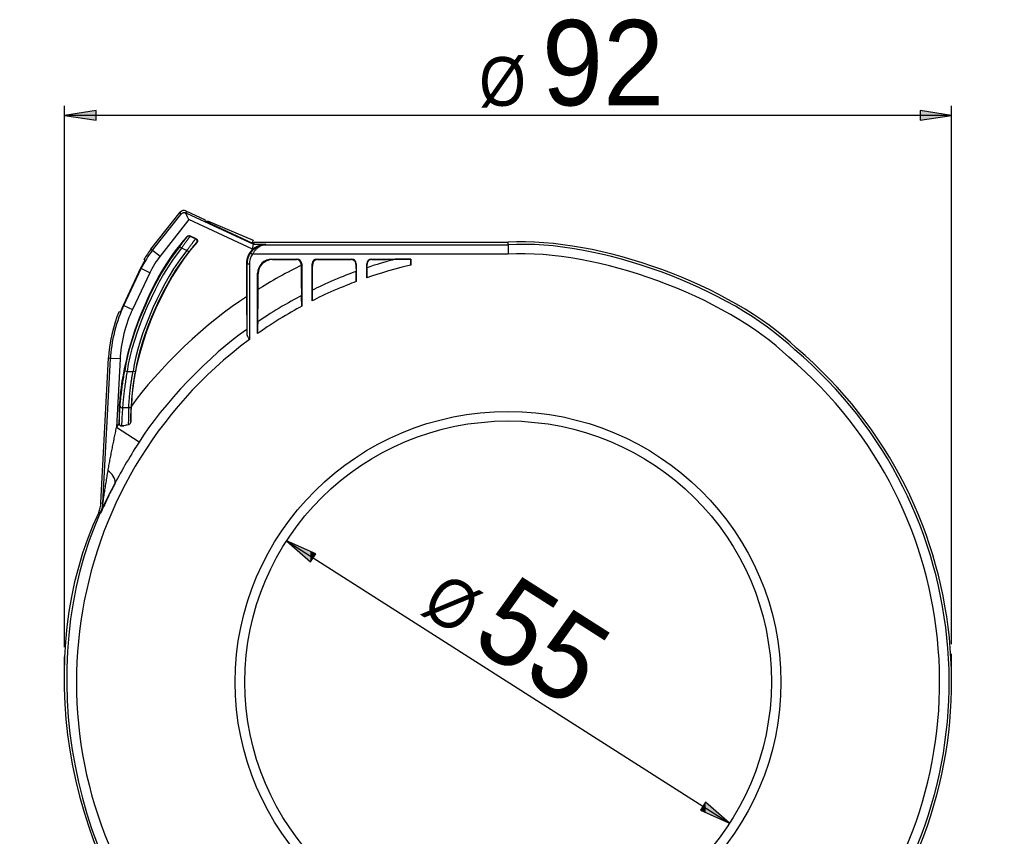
# Model space of a CAD drawing. Extents: x 0 to 333, y 0 to 297.
# Tile 26 of 26: x 275 to 333, y 208 to 257. Entities that reach past the tile are written whole.
import ezdxf

# ---------------------------------------------------------------- set-up
doc = ezdxf.new("R2010")
doc.units = 0
doc.layers.get('0').update_dxf_attribs({"linetype": 'CONTINUOUS'})

# ---------------------------------------------------------------- blocks, each defined once
blk = doc.blocks.new('*U1295')
at = {"color": 7}
blk.add_solid([(327.889, 250.606), (327.889, 251.176), (329.756, 250.891)], dxfattribs=at)
blk = doc.blocks.new('BLOCK_1212')
blk.add_lwpolyline([(329.756, 250.891), (327.889, 251.176), (327.889, 250.606), (329.756, 250.891)])
at = {"color": 7}
blk.add_blockref('*U1295', (0, 0), dxfattribs=at)
blk = doc.blocks.new('*U1296')
at = {"color": 7}
blk.add_solid([(279.236, 250.606), (277.369, 250.891), (279.236, 251.176)], dxfattribs=at)
blk = doc.blocks.new('BLOCK_1213')
blk.add_lwpolyline([(277.369, 250.891), (279.236, 250.606), (279.236, 251.176), (277.369, 250.891)])
at = {"color": 7}
blk.add_blockref('*U1296', (0, 0), dxfattribs=at)
blk = doc.blocks.new('BLOCK_1214')
blk.add_lwpolyline([(329.756, 219.679), (329.756, 251.451)])
blk = doc.blocks.new('BLOCK_1215')
blk.add_lwpolyline([(277.369, 219.508), (277.369, 251.451)])
blk = doc.blocks.new('BLOCK_1216')
blk.add_lwpolyline([(329.756, 250.891), (277.369, 250.891)])
blk = doc.blocks.new('BLOCK_1217')
at = {"color": 7, "insert": (301.858, 251.35), "char_height": 2.87867, "attachment_point": 7}
blk.add_mtext('\\fCentury Gothic|b0|i0|c0|p34;\\W0.92158;Ø', dxfattribs=at)
blk = doc.blocks.new('BLOCK_1218')
at = {"color": 7, "insert": (305.566, 251.415), "char_height": 5.03767, "attachment_point": 7}
blk.add_mtext('\\fArial|b0|i0|c0|p34;\\W0.92158;92', dxfattribs=at)
blk = doc.blocks.new('*U1297')
at = {"color": 7}
for points in [[(315.229, 209.75), (314.918, 209.886), (315.229, 210.365)], [(315.229, 209.75), (315.229, 210.365), (316.644, 209.126)]]:
    blk.add_solid(points, dxfattribs=at)
blk = doc.blocks.new('BLOCK_1219')
blk.add_lwpolyline([(316.644, 209.126), (315.229, 210.365), (314.918, 209.886), (316.644, 209.126)])
at = {"color": 7}
blk.add_blockref('*U1297', (0, 0), dxfattribs=at)
blk = doc.blocks.new('*U1298')
at = {"color": 7}
blk.add_solid([(291.896, 224.541), (290.48, 225.781), (291.896, 225.157)], dxfattribs=at)
at = {"color": 7, "extrusion": (0, 0, -1)}
blk.add_solid([(-291.896, 224.541), (-291.896, 225.157), (-292.207, 225.02)], dxfattribs=at)
blk = doc.blocks.new('BLOCK_1220')
blk.add_lwpolyline([(290.48, 225.781), (291.896, 224.541), (292.207, 225.02), (290.48, 225.781)])
at = {"color": 7}
blk.add_blockref('*U1298', (0, 0), dxfattribs=at)
blk = doc.blocks.new('BLOCK_1221')
blk.add_lwpolyline([(290.48, 225.781), (316.644, 209.126)])
blk = doc.blocks.new('BLOCK_1222')
at = {"color": 7, "insert": (298.252, 221.501), "char_height": 2.87856, "attachment_point": 7, "rotation": 327.52027}
blk.add_mtext('\\fCentury Gothic|b0|i0|c0|p34;\\W0.916548;Ø', dxfattribs=at)
blk = doc.blocks.new('BLOCK_1223')
at = {"color": 7, "insert": (301.212, 219.624), "char_height": 5.03748, "attachment_point": 7, "rotation": 327.52027}
blk.add_mtext('\\fArial|b0|i0|c0|p34;\\W0.916548;55', dxfattribs=at)

msp = doc.modelspace()

# ---------------------------------------------------------------- linework, layer by layer
at = {"color": 7}
for points in [[(282.473, 242.99), (284.201, 245.181)], [(282.571, 242.931), (284.235, 245.041)], [(284.235, 245.041), (284.201, 245.181)], [(284.543, 245.262), (285.683, 244.736)], [(284.543, 245.262), (284.579, 245.116)], [(284.579, 245.116), (288.541, 243.286)], [(284.718, 244.743), (283.016, 242.586)], [(288.479, 243.006), (284.718, 244.743)], [(285.706, 244.643), (285.683, 244.736)], [(285.706, 244.643), (288.48, 243.362)], [(285.77, 244.613), (285.818, 244.678)], [(285.818, 244.678), (288.518, 243.524)], [(284.61, 243.727), (284.608, 243.733), (284.606, 243.745)], [(284.775, 243.784), (284.779, 243.766)], [(285.145, 243.613), (284.775, 243.784)], [(284.779, 243.766), (285.121, 243.608)], [(284.172, 243.15), (284.285, 243.067)], [(284.601, 242.921), (284.285, 243.067)], [(285.121, 243.608), (285.145, 243.613)], [(285.195, 243.397), (285.187, 243.395), (285.171, 243.392)], [(288.518, 243.524), (288.46, 243.371)], [(288.479, 243.006), (288.541, 243.286)], [(288.48, 243.362), (288.566, 243.396)], [(288.541, 243.286), (288.566, 243.396)], [(288.541, 243.286), (289.25, 243.286)], [(288.566, 243.396), (288.577, 243.403)], [(288.577, 243.403), (303.563, 243.403)], [(289.25, 243.286), (289.275, 243.261)], [(289.275, 243.261), (303.563, 243.261)], [(303.563, 243.261), (303.563, 243.403)], [(282.473, 242.99), (282.571, 242.931)], [(282.571, 242.931), (283.016, 242.586)], [(284.715, 242.836), (284.601, 242.921)], [(288.36, 242.782), (288.475, 242.701)], [(303.572, 242.701), (288.475, 242.701)], [(288.513, 243.006), (288.479, 243.006)], [(282.107, 242.324), (282.074, 242.413)], [(288.151, 242.134), (288.124, 242.161)], [(288.124, 242.161), (288.124, 240.182)], [(288.151, 242.134), (288.293, 242.134)], [(288.151, 238.022), (288.151, 242.134)], [(288.293, 242.134), (288.293, 237.667)], [(289.621, 242.414), (289.651, 242.385)], [(289.621, 242.414), (291.094, 242.414)], [(289.651, 242.385), (291.065, 242.385)], [(291.065, 242.385), (291.094, 242.414)], [(291.377, 242.134), (291.348, 242.104)], [(291.348, 242.104), (291.348, 242.032)], [(291.377, 242.134), (291.377, 239.628)], [(291.997, 239.951), (291.997, 242.134)], [(292.026, 242.105), (291.997, 242.134)], [(292.279, 242.414), (294.318, 242.414)], [(292.279, 242.414), (292.309, 242.385)], [(294.292, 242.388), (294.318, 242.414)], [(294.6, 242.134), (294.579, 242.113)], [(294.6, 242.134), (294.6, 241.088)], [(295.22, 241.31), (295.22, 242.134)], [(295.237, 242.117), (295.22, 242.134)], [(295.503, 242.414), (295.523, 242.394)], [(295.503, 242.414), (297.824, 242.414)], [(297.822, 242.412), (297.824, 242.414)], [(297.824, 242.414), (297.824, 242.053)], [(281.867, 241.87), (280.835, 239.675)], [(280.874, 239.666), (281.901, 241.849)], [(282.414, 241.612), (281.386, 239.429)], [(281.901, 241.849), (281.867, 241.87)], [(282.414, 241.612), (281.901, 241.849)], [(288.773, 238.015), (288.773, 241.574)], [(288.803, 241.544), (288.773, 241.574)], [(288.803, 240.621), (288.803, 241.544)], [(280.835, 239.675), (280.874, 239.666)], [(280.874, 239.666), (281.386, 239.429)], [(279.526, 228.026), (279.979, 236.582)], [(279.638, 228), (280.091, 236.555)], [(280.091, 236.555), (279.979, 236.582)], [(280.655, 236.525), (280.091, 236.555)], [(280.655, 236.525), (280.442, 232.482)], [(280.931, 235.809), (281.069, 235.784)], [(281.069, 235.784), (281.417, 235.784)], [(281.556, 235.758), (281.417, 235.784)], [(280.655, 233.735), (280.657, 233.719), (280.663, 233.703), (280.673, 233.688), (280.687, 233.674), (280.704, 233.662), (280.725, 233.652), (280.747, 233.644), (280.771, 233.639), (280.796, 233.636)], [(281.165, 233.636), (280.796, 233.636)], [(281.306, 233.716), (281.303, 233.701), (281.295, 233.687), (281.284, 233.674), (281.27, 233.663), (281.253, 233.653), (281.233, 233.645), (281.211, 233.64), (281.188, 233.637), (281.165, 233.636)], [(280.606, 232.727), (280.604, 232.764)], [(280.88, 232.58), (280.743, 232.58)], [(281.782, 231.611), (280.442, 232.482)], [(279.526, 228.026), (279.638, 228)], [(279.509, 227.439), (279.451, 227.452), (279.397, 227.465)]]:
    msp.add_lwpolyline(points, dxfattribs=at)
for points in [[(277.369, 217.453), (277.369, 218.948)], [(329.756, 217.453), (329.756, 219.119)]]:
    msp.add_lwpolyline(points)
for points in [[(284.543, 245.262), (284.429, 245.319), (284.277, 245.282), (284.201, 245.181)], [(284.579, 245.116), (284.557, 245.127), (284.517, 245.137), (284.493, 245.139)], [(284.606, 243.745), (282.267, 241.217), (280.435, 236.189), (280.604, 232.764)], [(284.779, 243.766), (284.723, 243.793), (284.648, 243.776), (284.61, 243.727)], [(284.172, 243.15), (282.743, 241.445), (281.225, 238.007), (280.931, 235.809)], [(284.285, 243.067), (282.868, 241.374), (281.362, 237.964), (281.069, 235.784)], [(285.195, 243.397), (283.132, 241.188), (281.35, 236.742), (281.321, 233.733)], [(284.601, 242.921), (283.203, 241.265), (281.712, 237.923), (281.417, 235.784)], [(284.715, 242.836), (283.327, 241.194), (281.848, 237.879), (281.556, 235.758)], [(282.571, 242.931), (282.356, 242.676), (282.033, 242.154), (281.901, 241.849)], [(282.473, 242.99), (282.359, 242.851), (282.164, 242.569), (282.074, 242.413)], [(283.016, 242.586), (282.823, 242.357), (282.533, 241.887), (282.414, 241.612)], [(288.513, 243.006), (288.282, 242.829), (288.107, 242.448), (288.124, 242.161)], [(288.36, 242.782), (288.236, 242.628), (288.14, 242.33), (288.151, 242.134)], [(288.475, 242.701), (288.367, 242.567), (288.282, 242.305), (288.293, 242.134)], [(282.108, 242.326), (282.04, 242.214), (281.922, 241.989), (281.867, 241.87)], [(282.108, 242.326), (282.1, 242.348), (282.083, 242.392), (282.074, 242.413)], [(289.621, 242.414), (289.153, 242.414), (288.773, 242.038), (288.773, 241.574)], [(289.651, 242.385), (289.183, 242.385), (288.803, 242.008), (288.803, 241.544)], [(291.348, 242.032), (290.676, 241.717), (289.425, 241.024), (288.803, 240.621)], [(291.348, 242.104), (291.348, 242.259), (291.221, 242.385), (291.065, 242.385)], [(291.377, 242.134), (291.377, 242.288), (291.251, 242.414), (291.094, 242.414)], [(292.279, 242.414), (292.123, 242.414), (291.997, 242.288), (291.997, 242.134)], [(294.6, 242.134), (294.6, 242.288), (294.474, 242.414), (294.318, 242.414)], [(295.503, 242.414), (295.347, 242.414), (295.22, 242.288), (295.22, 242.134)], [(297.824, 242.053), (297.148, 241.909), (295.869, 241.545), (295.22, 241.31)], [(296.906, 242.404), (296.476, 242.297), (295.647, 242.05), (295.23, 241.905)], [(294.591, 241.682), (293.913, 241.449), (292.644, 240.909), (292.006, 240.583)], [(294.6, 241.088), (293.917, 240.847), (292.638, 240.289), (291.997, 239.951)], [(288.124, 240.182), (285.966, 238.875), (282.735, 235.811), (281.321, 233.733)], [(291.368, 240.259), (290.679, 239.913), (289.411, 239.151), (288.783, 238.705)], [(280.874, 239.666), (280.466, 238.895), (280.096, 237.425), (280.091, 236.555)], [(280.835, 239.675), (280.793, 239.588), (280.715, 239.413), (280.679, 239.324)], [(291.377, 239.628), (290.681, 239.269), (289.404, 238.478), (288.773, 238.015)], [(280.583, 239.287), (280.274, 238.611), (279.986, 237.324), (279.979, 236.582)], [(280.679, 239.324), (280.655, 239.315), (280.607, 239.296), (280.583, 239.287)], [(281.386, 239.429), (281.005, 238.71), (280.66, 237.338), (280.655, 236.525)], [(288.144, 238.255), (286.072, 236.884), (283.055, 233.734), (281.782, 231.611)], [(280.796, 233.636), (280.772, 233.37), (280.746, 232.847), (280.743, 232.58)], [(281.165, 233.636), (281.149, 233.384), (281.137, 232.888), (281.141, 232.635)], [(280.606, 232.727), (280.564, 232.666), (280.482, 232.544), (280.442, 232.482)], [(281.782, 231.611), (281.378, 231.023), (280.683, 229.838), (280.367, 229.199)], [(280.367, 229.199), (280.376, 229.47), (280.187, 229.786), (279.942, 229.908)], [(280.367, 229.199), (275.475, 220.595), (276.992, 207.901), (283.776, 200.666)], [(279.509, 227.439), (279.576, 227.579), (279.637, 227.845), (279.638, 228)], [(279.397, 227.465), (275.454, 219.213), (277.357, 207.228), (283.667, 200.574)]]:
    msp.add_open_spline(points, degree=3, dxfattribs=at)
for points, knots in [([(284.493, 245.139), (284.487, 245.14), (284.481, 245.14), (284.476, 245.141), (284.46, 245.142), (284.444, 245.142), (284.429, 245.141), (284.414, 245.139), (284.4, 245.137), (284.386, 245.134), (284.372, 245.131), (284.359, 245.126), (284.346, 245.121), (284.331, 245.115), (284.317, 245.108), (284.304, 245.1), (284.291, 245.093), (284.279, 245.084), (284.268, 245.074), (284.256, 245.064), (284.246, 245.054), (284.236, 245.043), (284.236, 245.042), (284.235, 245.041), (284.235, 245.041)], [0, 0, 0, 0, 1, 1, 1, 2, 2, 2, 3, 3, 3, 4, 4, 4, 5, 5, 5, 6, 6, 6, 7, 7, 7, 8, 8, 8, 8]), ([(284.718, 244.743), (284.717, 244.744), (284.716, 244.745), (284.716, 244.746), (284.704, 244.771), (284.692, 244.796), (284.68, 244.821), (284.668, 244.845), (284.656, 244.869), (284.644, 244.893), (284.634, 244.912), (284.625, 244.93), (284.615, 244.949), (284.606, 244.967), (284.596, 244.985), (284.586, 245.002), (284.577, 245.019), (284.567, 245.035), (284.557, 245.051), (284.546, 245.068), (284.536, 245.084), (284.525, 245.099), (284.515, 245.113), (284.504, 245.126), (284.493, 245.139)], [0, 0, 0, 0, 1, 1, 1, 2, 2, 2, 3, 3, 3, 4, 4, 4, 5, 5, 5, 6, 6, 6, 7, 7, 7, 8, 8, 8, 8]), ([(284.172, 243.15), (284.189, 243.173), (284.206, 243.195), (284.222, 243.217), (284.239, 243.239), (284.256, 243.261), (284.272, 243.283), (284.288, 243.304), (284.304, 243.324), (284.319, 243.344), (284.335, 243.365), (284.35, 243.384), (284.365, 243.404), (284.38, 243.423), (284.394, 243.442), (284.408, 243.46), (284.422, 243.477), (284.435, 243.495), (284.447, 243.511), (284.46, 243.527), (284.472, 243.543), (284.484, 243.558), (284.495, 243.573), (284.506, 243.587), (284.516, 243.6), (284.526, 243.613), (284.536, 243.625), (284.544, 243.636), (284.552, 243.647), (284.56, 243.658), (284.567, 243.667), (284.575, 243.676), (284.581, 243.684), (284.586, 243.692), (284.591, 243.699), (284.596, 243.705), (284.599, 243.71), (284.603, 243.715), (284.606, 243.719), (284.607, 243.722), (284.609, 243.724), (284.609, 243.726), (284.61, 243.727)], [0, 0, 0, 0, 1, 1, 1, 2, 2, 2, 3, 3, 3, 4, 4, 4, 5, 5, 5, 6, 6, 6, 7, 7, 7, 8, 8, 8, 9, 9, 9, 10, 10, 10, 11, 11, 11, 12, 12, 12, 13, 13, 13, 14, 14, 14, 14]), ([(284.779, 243.766), (284.779, 243.765), (284.779, 243.764), (284.777, 243.762), (284.777, 243.76), (284.775, 243.757), (284.773, 243.754), (284.771, 243.75), (284.767, 243.746), (284.764, 243.741), (284.761, 243.736), (284.757, 243.73), (284.752, 243.723), (284.748, 243.717), (284.743, 243.709), (284.737, 243.702), (284.732, 243.694), (284.726, 243.685), (284.719, 243.676), (284.713, 243.667), (284.705, 243.657), (284.698, 243.646), (284.69, 243.635), (284.682, 243.624), (284.673, 243.612), (284.665, 243.6), (284.656, 243.588), (284.647, 243.575), (284.638, 243.562), (284.628, 243.548), (284.618, 243.534), (284.607, 243.52), (284.597, 243.505), (284.586, 243.49), (284.575, 243.474), (284.564, 243.458), (284.552, 243.442), (284.54, 243.426), (284.528, 243.409), (284.516, 243.392), (284.504, 243.375), (284.492, 243.358), (284.479, 243.34), (284.466, 243.322), (284.453, 243.303), (284.439, 243.284), (284.426, 243.265), (284.412, 243.246), (284.398, 243.227), (284.38, 243.201), (284.362, 243.175), (284.343, 243.148), (284.324, 243.121), (284.304, 243.094), (284.285, 243.067)], [0, 0, 0, 0, 1, 1, 1, 2, 2, 2, 3, 3, 3, 4, 4, 4, 5, 5, 5, 6, 6, 6, 7, 7, 7, 8, 8, 8, 9, 9, 9, 10, 10, 10, 11, 11, 11, 12, 12, 12, 13, 13, 13, 14, 14, 14, 15, 15, 15, 16, 16, 16, 17, 17, 17, 18, 18, 18, 18]), ([(284.606, 243.745), (284.611, 243.751), (284.616, 243.757), (284.622, 243.762), (284.628, 243.768), (284.634, 243.772), (284.641, 243.776), (284.648, 243.78), (284.655, 243.784), (284.663, 243.787), (284.67, 243.79), (284.678, 243.792), (284.685, 243.794), (284.693, 243.796), (284.701, 243.796), (284.709, 243.797), (284.717, 243.797), (284.725, 243.797), (284.733, 243.796), (284.747, 243.794), (284.761, 243.789), (284.775, 243.784)], [0, 0, 0, 0, 1, 1, 1, 2, 2, 2, 3, 3, 3, 4, 4, 4, 5, 5, 5, 6, 6, 6, 7, 7, 7, 7]), ([(323.458, 200.574), (332.867, 211.46), (331.588, 227.841), (320.6, 237.163), (316.72, 240.873), (308.945, 243.72), (303.563, 243.403)], [0, 0, 0, 0, 1, 1, 1, 2, 2, 2, 2]), ([(284.601, 242.921), (284.616, 242.94), (284.63, 242.96), (284.644, 242.98), (284.658, 242.999), (284.672, 243.019), (284.686, 243.039), (284.7, 243.059), (284.715, 243.078), (284.729, 243.098), (284.743, 243.118), (284.757, 243.137), (284.771, 243.156), (284.785, 243.174), (284.798, 243.192), (284.811, 243.21), (284.824, 243.228), (284.837, 243.245), (284.85, 243.263), (284.863, 243.28), (284.876, 243.297), (284.888, 243.314), (284.901, 243.33), (284.913, 243.346), (284.925, 243.362), (284.936, 243.377), (284.947, 243.391), (284.958, 243.405), (284.968, 243.419), (284.979, 243.433), (284.989, 243.445), (284.999, 243.458), (285.008, 243.47), (285.018, 243.482), (285.027, 243.494), (285.035, 243.505), (285.043, 243.515), (285.051, 243.524), (285.058, 243.533), (285.064, 243.542), (285.071, 243.55), (285.078, 243.557), (285.083, 243.564), (285.089, 243.571), (285.094, 243.577), (285.098, 243.583), (285.103, 243.588), (285.106, 243.592), (285.11, 243.596), (285.113, 243.6), (285.115, 243.603), (285.117, 243.604), (285.119, 243.606), (285.12, 243.607), (285.121, 243.608)], [0, 0, 0, 0, 1, 1, 1, 2, 2, 2, 3, 3, 3, 4, 4, 4, 5, 5, 5, 6, 6, 6, 7, 7, 7, 8, 8, 8, 9, 9, 9, 10, 10, 10, 11, 11, 11, 12, 12, 12, 13, 13, 13, 14, 14, 14, 15, 15, 15, 16, 16, 16, 17, 17, 17, 18, 18, 18, 18]), ([(285.171, 243.392), (285.17, 243.391), (285.169, 243.391), (285.167, 243.389), (285.165, 243.388), (285.163, 243.386), (285.161, 243.383), (285.157, 243.379), (285.152, 243.374), (285.146, 243.368), (285.141, 243.362), (285.134, 243.354), (285.126, 243.346), (285.119, 243.337), (285.111, 243.328), (285.102, 243.317), (285.092, 243.307), (285.082, 243.295), (285.071, 243.282), (285.06, 243.269), (285.049, 243.255), (285.036, 243.24), (285.024, 243.226), (285.011, 243.21), (284.997, 243.194), (284.984, 243.178), (284.97, 243.16), (284.955, 243.142), (284.94, 243.124), (284.925, 243.106), (284.91, 243.086), (284.894, 243.067), (284.879, 243.047), (284.863, 243.027), (284.847, 243.007), (284.831, 242.986), (284.814, 242.965), (284.798, 242.944), (284.781, 242.923), (284.764, 242.901), (284.748, 242.88), (284.731, 242.858), (284.715, 242.836)], [0, 0, 0, 0, 1, 1, 1, 2, 2, 2, 3, 3, 3, 4, 4, 4, 5, 5, 5, 6, 6, 6, 7, 7, 7, 8, 8, 8, 9, 9, 9, 10, 10, 10, 11, 11, 11, 12, 12, 12, 13, 13, 13, 14, 14, 14, 14]), ([(285.171, 243.392), (285.22, 243.452), (285.212, 243.54), (285.151, 243.589), (285.144, 243.595), (285.13, 243.604), (285.121, 243.608)], [0, 0, 0, 0, 1, 1, 1, 2, 2, 2, 2]), ([(285.145, 243.613), (285.152, 243.609), (285.16, 243.606), (285.166, 243.601), (285.173, 243.597), (285.178, 243.592), (285.184, 243.586), (285.19, 243.581), (285.195, 243.575), (285.2, 243.568), (285.205, 243.562), (285.208, 243.555), (285.212, 243.548), (285.216, 243.541), (285.218, 243.534), (285.221, 243.526), (285.223, 243.519), (285.225, 243.511), (285.226, 243.503), (285.227, 243.495), (285.227, 243.487), (285.226, 243.48), (285.226, 243.472), (285.225, 243.464), (285.224, 243.456), (285.222, 243.449), (285.219, 243.441), (285.216, 243.434), (285.213, 243.426), (285.21, 243.419), (285.206, 243.413), (285.202, 243.407), (285.198, 243.402), (285.195, 243.397)], [0, 0, 0, 0, 1, 1, 1, 2, 2, 2, 3, 3, 3, 4, 4, 4, 5, 5, 5, 6, 6, 6, 7, 7, 7, 8, 8, 8, 9, 9, 9, 10, 10, 10, 11, 11, 11, 11]), ([(288.36, 242.782), (288.377, 242.804), (288.393, 242.826), (288.41, 242.847), (288.427, 242.868), (288.445, 242.888), (288.464, 242.907), (288.483, 242.927), (288.502, 242.945), (288.521, 242.963), (288.547, 242.987), (288.574, 243.009), (288.602, 243.03), (288.63, 243.051), (288.659, 243.071), (288.688, 243.089), (288.717, 243.107), (288.746, 243.124), (288.775, 243.139), (288.806, 243.154), (288.838, 243.168), (288.869, 243.181), (288.901, 243.194), (288.933, 243.205), (288.965, 243.214), (288.997, 243.224), (289.029, 243.232), (289.062, 243.239), (289.095, 243.245), (289.127, 243.25), (289.16, 243.254), (289.191, 243.258), (289.223, 243.26), (289.255, 243.261), (289.26, 243.261), (289.265, 243.261), (289.271, 243.261), (289.272, 243.261), (289.274, 243.261), (289.275, 243.261)], [0, 0, 0, 0, 1, 1, 1, 2, 2, 2, 3, 3, 3, 4, 4, 4, 5, 5, 5, 6, 6, 6, 7, 7, 7, 8, 8, 8, 9, 9, 9, 10, 10, 10, 11, 11, 11, 12, 12, 12, 13, 13, 13, 13]), ([(289.275, 243.261), (289.274, 243.261), (289.273, 243.261), (289.272, 243.261), (289.267, 243.261), (289.263, 243.261), (289.26, 243.261), (289.252, 243.26), (289.244, 243.26), (289.236, 243.26), (289.215, 243.258), (289.195, 243.256), (289.174, 243.253), (289.146, 243.248), (289.118, 243.242), (289.09, 243.235), (289.062, 243.227), (289.035, 243.218), (289.007, 243.207), (288.978, 243.196), (288.95, 243.183), (288.922, 243.168), (288.894, 243.153), (288.866, 243.136), (288.839, 243.118), (288.819, 243.105), (288.8, 243.09), (288.781, 243.075), (288.762, 243.06), (288.743, 243.045), (288.725, 243.028), (288.706, 243.01), (288.688, 242.992), (288.669, 242.973), (288.651, 242.954), (288.634, 242.933), (288.616, 242.912), (288.603, 242.897), (288.591, 242.881), (288.578, 242.864), (288.566, 242.848), (288.554, 242.83), (288.543, 242.813), (288.531, 242.795), (288.519, 242.777), (288.508, 242.758), (288.496, 242.739), (288.486, 242.72), (288.475, 242.701)], [0, 0, 0, 0, 1, 1, 1, 2, 2, 2, 3, 3, 3, 4, 4, 4, 5, 5, 5, 6, 6, 6, 7, 7, 7, 8, 8, 8, 9, 9, 9, 10, 10, 10, 11, 11, 11, 12, 12, 12, 13, 13, 13, 14, 14, 14, 15, 15, 15, 16, 16, 16, 16]), ([(289.25, 243.286), (289.249, 243.286), (289.247, 243.286), (289.246, 243.286), (289.217, 243.285), (289.189, 243.284), (289.16, 243.281), (289.132, 243.279), (289.103, 243.275), (289.075, 243.27), (289.047, 243.266), (289.018, 243.26), (288.99, 243.253), (288.956, 243.245), (288.923, 243.235), (288.889, 243.223), (288.855, 243.211), (288.822, 243.198), (288.789, 243.183), (288.756, 243.168), (288.724, 243.151), (288.692, 243.133), (288.671, 243.121), (288.65, 243.108), (288.63, 243.095), (288.61, 243.081), (288.59, 243.067), (288.57, 243.052), (288.551, 243.037), (288.532, 243.021), (288.513, 243.006)], [0, 0, 0, 0, 1, 1, 1, 2, 2, 2, 3, 3, 3, 4, 4, 4, 5, 5, 5, 6, 6, 6, 7, 7, 7, 8, 8, 8, 9, 9, 9, 10, 10, 10, 10]), ([(323.349, 200.666), (332.707, 211.492), (331.435, 227.784), (320.507, 237.055), (316.648, 240.745), (308.916, 243.577), (303.563, 243.261)], [0, 0, 0, 0, 1, 1, 1, 2, 2, 2, 2]), ([(303.563, 243.261), (303.563, 243.26), (303.563, 243.259), (303.563, 243.256), (303.563, 243.254), (303.563, 243.25), (303.563, 243.245), (303.563, 243.24), (303.563, 243.234), (303.563, 243.226), (303.563, 243.219), (303.563, 243.211), (303.563, 243.201), (303.564, 243.192), (303.564, 243.181), (303.564, 243.17), (303.564, 243.158), (303.565, 243.146), (303.565, 243.132), (303.565, 243.119), (303.565, 243.105), (303.565, 243.09), (303.566, 243.074), (303.566, 243.058), (303.566, 243.042), (303.567, 243.025), (303.567, 243.008), (303.567, 242.99), (303.567, 242.972), (303.568, 242.953), (303.568, 242.934), (303.568, 242.915), (303.569, 242.895), (303.569, 242.875), (303.569, 242.855), (303.57, 242.835), (303.57, 242.815), (303.57, 242.796), (303.571, 242.777), (303.571, 242.758), (303.571, 242.739), (303.572, 242.72), (303.572, 242.701)], [0, 0, 0, 0, 1, 1, 1, 2, 2, 2, 3, 3, 3, 4, 4, 4, 5, 5, 5, 6, 6, 6, 7, 7, 7, 8, 8, 8, 9, 9, 9, 10, 10, 10, 11, 11, 11, 12, 12, 12, 13, 13, 13, 14, 14, 14, 14]), ([(322.919, 201.031), (332.074, 211.622), (330.83, 227.56), (320.139, 236.63), (316.367, 240.237), (308.806, 243.008), (303.572, 242.701)], [0, 0, 0, 0, 1, 1, 1, 2, 2, 2, 2]), ([(291.348, 242.032), (291.348, 241.978), (291.348, 241.924), (291.348, 241.87), (291.348, 241.816), (291.348, 241.762), (291.348, 241.708), (291.348, 241.655), (291.348, 241.601), (291.349, 241.549), (291.349, 241.496), (291.349, 241.444), (291.35, 241.393), (291.35, 241.348), (291.35, 241.304), (291.35, 241.261), (291.351, 241.218), (291.351, 241.175), (291.351, 241.133), (291.352, 241.091), (291.352, 241.05), (291.352, 241.009), (291.353, 240.969), (291.353, 240.929), (291.354, 240.891), (291.354, 240.852), (291.355, 240.815), (291.355, 240.778), (291.356, 240.744), (291.356, 240.711), (291.357, 240.679), (291.357, 240.647), (291.358, 240.616), (291.358, 240.587), (291.359, 240.557), (291.36, 240.528), (291.36, 240.501), (291.361, 240.474), (291.361, 240.448), (291.362, 240.423), (291.363, 240.399), (291.363, 240.376), (291.364, 240.355), (291.364, 240.336), (291.365, 240.319), (291.366, 240.303), (291.366, 240.287), (291.367, 240.273), (291.368, 240.259)], [0, 0, 0, 0, 1, 1, 1, 2, 2, 2, 3, 3, 3, 4, 4, 4, 5, 5, 5, 6, 6, 6, 7, 7, 7, 8, 8, 8, 9, 9, 9, 10, 10, 10, 11, 11, 11, 12, 12, 12, 13, 13, 13, 14, 14, 14, 15, 15, 15, 16, 16, 16, 16]), ([(292.006, 240.583), (292.007, 240.599), (292.008, 240.615), (292.008, 240.632), (292.009, 240.65), (292.01, 240.669), (292.01, 240.69), (292.011, 240.711), (292.011, 240.733), (292.012, 240.756), (292.012, 240.779), (292.013, 240.803), (292.014, 240.829), (292.015, 240.857), (292.015, 240.888), (292.016, 240.919), (292.016, 240.951), (292.017, 240.984), (292.017, 241.018), (292.018, 241.052), (292.018, 241.087), (292.019, 241.123), (292.019, 241.159), (292.02, 241.197), (292.02, 241.235), (292.021, 241.277), (292.021, 241.32), (292.021, 241.364), (292.022, 241.409), (292.022, 241.454), (292.023, 241.5), (292.024, 241.546), (292.024, 241.593), (292.024, 241.641), (292.024, 241.688), (292.025, 241.736), (292.025, 241.785), (292.025, 241.837), (292.025, 241.89), (292.025, 241.944), (292.026, 241.997), (292.026, 242.051), (292.026, 242.105)], [0, 0, 0, 0, 1, 1, 1, 2, 2, 2, 3, 3, 3, 4, 4, 4, 5, 5, 5, 6, 6, 6, 7, 7, 7, 8, 8, 8, 9, 9, 9, 10, 10, 10, 11, 11, 11, 12, 12, 12, 13, 13, 13, 14, 14, 14, 14]), ([(292.309, 242.385), (292.293, 242.384), (292.277, 242.383), (292.262, 242.381), (292.246, 242.378), (292.23, 242.374), (292.215, 242.369), (292.2, 242.364), (292.186, 242.357), (292.172, 242.349), (292.158, 242.342), (292.145, 242.333), (292.132, 242.323), (292.12, 242.313), (292.108, 242.303), (292.098, 242.291), (292.087, 242.279), (292.078, 242.266), (292.069, 242.253), (292.061, 242.24), (292.053, 242.226), (292.047, 242.211), (292.041, 242.197), (292.036, 242.182), (292.033, 242.166), (292.029, 242.146), (292.027, 242.125), (292.026, 242.105)], [0, 0, 0, 0, 1, 1, 1, 2, 2, 2, 3, 3, 3, 4, 4, 4, 5, 5, 5, 6, 6, 6, 7, 7, 7, 8, 8, 8, 9, 9, 9, 9]), ([(292.309, 242.385), (292.419, 242.385), (292.53, 242.385), (292.64, 242.385), (292.751, 242.385), (292.861, 242.385), (292.971, 242.385), (293.082, 242.385), (293.191, 242.386), (293.301, 242.386), (293.412, 242.386), (293.522, 242.386), (293.633, 242.386), (293.743, 242.387), (293.854, 242.387), (293.963, 242.387), (294.073, 242.388), (294.183, 242.388), (294.292, 242.388)], [0, 0, 0, 0, 1, 1, 1, 2, 2, 2, 3, 3, 3, 4, 4, 4, 5, 5, 5, 6, 6, 6, 6]), ([(294.579, 242.113), (294.578, 242.13), (294.577, 242.147), (294.574, 242.165), (294.57, 242.182), (294.565, 242.199), (294.557, 242.216), (294.55, 242.232), (294.542, 242.247), (294.532, 242.262), (294.523, 242.277), (294.511, 242.291), (294.497, 242.304), (294.487, 242.315), (294.475, 242.325), (294.462, 242.334), (294.448, 242.344), (294.434, 242.352), (294.419, 242.36), (294.404, 242.367), (294.388, 242.373), (294.37, 242.378), (294.354, 242.382), (294.336, 242.386), (294.318, 242.387), (294.309, 242.388), (294.301, 242.388), (294.292, 242.388)], [0, 0, 0, 0, 1, 1, 1, 2, 2, 2, 3, 3, 3, 4, 4, 4, 5, 5, 5, 6, 6, 6, 7, 7, 7, 8, 8, 8, 9, 9, 9, 9]), ([(294.579, 242.113), (294.58, 242.08), (294.58, 242.047), (294.581, 242.015), (294.582, 241.984), (294.583, 241.954), (294.583, 241.926), (294.584, 241.897), (294.585, 241.869), (294.585, 241.843), (294.586, 241.817), (294.587, 241.793), (294.587, 241.771), (294.588, 241.754), (294.588, 241.738), (294.589, 241.723), (294.59, 241.709), (294.59, 241.695), (294.591, 241.682)], [0, 0, 0, 0, 1, 1, 1, 2, 2, 2, 3, 3, 3, 4, 4, 4, 5, 5, 5, 6, 6, 6, 6]), ([(295.23, 241.905), (295.229, 241.903), (295.228, 241.901), (295.228, 241.895), (295.228, 241.893), (295.227, 241.889), (295.227, 241.885), (295.227, 241.88), (295.227, 241.876), (295.227, 241.87), (295.226, 241.859), (295.225, 241.846), (295.225, 241.831), (295.225, 241.816), (295.224, 241.798), (295.224, 241.778), (295.223, 241.758), (295.223, 241.737), (295.223, 241.714), (295.222, 241.69), (295.222, 241.664), (295.222, 241.637), (295.222, 241.623), (295.221, 241.61), (295.221, 241.595), (295.221, 241.581), (295.221, 241.566), (295.221, 241.551), (295.221, 241.536), (295.221, 241.52), (295.221, 241.504), (295.221, 241.488), (295.221, 241.472), (295.22, 241.456), (295.22, 241.432), (295.22, 241.408), (295.22, 241.384), (295.22, 241.36), (295.22, 241.335), (295.22, 241.31)], [0, 0, 0, 0, 1, 1, 1, 2, 2, 2, 3, 3, 3, 4, 4, 4, 5, 5, 5, 6, 6, 6, 7, 7, 7, 8, 8, 8, 9, 9, 9, 10, 10, 10, 11, 11, 11, 12, 12, 12, 13, 13, 13, 13]), ([(295.23, 241.905), (295.23, 241.919), (295.231, 241.933), (295.232, 241.948), (295.232, 241.963), (295.233, 241.979), (295.233, 241.997), (295.234, 242.015), (295.234, 242.033), (295.235, 242.054), (295.235, 242.074), (295.236, 242.096), (295.237, 242.117)], [0, 0, 0, 0, 1, 1, 1, 2, 2, 2, 3, 3, 3, 4, 4, 4, 4]), ([(295.523, 242.394), (295.512, 242.393), (295.501, 242.393), (295.489, 242.391), (295.478, 242.39), (295.466, 242.388), (295.455, 242.385), (295.443, 242.382), (295.432, 242.379), (295.421, 242.375), (295.41, 242.37), (295.4, 242.366), (295.389, 242.36), (295.379, 242.355), (295.37, 242.349), (295.361, 242.343), (295.352, 242.337), (295.343, 242.33), (295.335, 242.323), (295.326, 242.315), (295.318, 242.308), (295.311, 242.299), (295.304, 242.291), (295.296, 242.283), (295.291, 242.274), (295.281, 242.261), (295.273, 242.248), (295.266, 242.234), (295.259, 242.221), (295.254, 242.208), (295.25, 242.195), (295.245, 242.181), (295.242, 242.168), (295.24, 242.155), (295.238, 242.142), (295.237, 242.13), (295.237, 242.117)], [0, 0, 0, 0, 1, 1, 1, 2, 2, 2, 3, 3, 3, 4, 4, 4, 5, 5, 5, 6, 6, 6, 7, 7, 7, 8, 8, 8, 9, 9, 9, 10, 10, 10, 11, 11, 11, 12, 12, 12, 12]), ([(295.523, 242.394), (295.619, 242.394), (295.714, 242.395), (295.809, 242.395), (295.904, 242.396), (295.998, 242.396), (296.091, 242.397), (296.154, 242.397), (296.217, 242.398), (296.279, 242.398), (296.341, 242.399), (296.402, 242.399), (296.463, 242.4), (296.523, 242.4), (296.583, 242.401), (296.643, 242.401), (296.688, 242.402), (296.733, 242.402), (296.776, 242.403), (296.82, 242.403), (296.862, 242.404), (296.906, 242.404)], [0, 0, 0, 0, 1, 1, 1, 2, 2, 2, 3, 3, 3, 4, 4, 4, 5, 5, 5, 6, 6, 6, 7, 7, 7, 7]), ([(297.822, 242.412), (297.771, 242.412), (297.719, 242.411), (297.668, 242.411), (297.616, 242.411), (297.566, 242.411), (297.515, 242.411), (297.475, 242.41), (297.436, 242.41), (297.397, 242.41), (297.359, 242.41), (297.32, 242.41), (297.282, 242.409), (297.256, 242.409), (297.231, 242.409), (297.206, 242.409), (297.18, 242.409), (297.156, 242.408), (297.131, 242.408), (297.107, 242.408), (297.083, 242.408), (297.06, 242.407), (297.046, 242.407), (297.032, 242.407), (297.019, 242.407), (297.005, 242.407), (296.992, 242.407), (296.98, 242.406), (296.968, 242.406), (296.956, 242.406), (296.946, 242.406), (296.935, 242.406), (296.926, 242.405), (296.919, 242.405), (296.916, 242.405), (296.912, 242.405), (296.91, 242.404), (296.908, 242.404), (296.907, 242.404), (296.906, 242.404)], [0, 0, 0, 0, 1, 1, 1, 2, 2, 2, 3, 3, 3, 4, 4, 4, 5, 5, 5, 6, 6, 6, 7, 7, 7, 8, 8, 8, 9, 9, 9, 10, 10, 10, 11, 11, 11, 12, 12, 12, 13, 13, 13, 13]), ([(297.824, 242.053), (297.824, 242.067), (297.824, 242.081), (297.824, 242.095), (297.824, 242.111), (297.824, 242.128), (297.824, 242.144), (297.824, 242.16), (297.824, 242.176), (297.824, 242.192), (297.824, 242.208), (297.824, 242.224), (297.823, 242.24), (297.823, 242.256), (297.823, 242.272), (297.823, 242.287), (297.823, 242.309), (297.823, 242.331), (297.823, 242.351), (297.822, 242.372), (297.822, 242.392), (297.822, 242.412)], [0, 0, 0, 0, 1, 1, 1, 2, 2, 2, 3, 3, 3, 4, 4, 4, 5, 5, 5, 6, 6, 6, 7, 7, 7, 7]), ([(294.6, 241.088), (294.6, 241.106), (294.6, 241.123), (294.6, 241.14), (294.6, 241.158), (294.6, 241.175), (294.6, 241.193), (294.6, 241.21), (294.6, 241.227), (294.6, 241.245), (294.6, 241.262), (294.6, 241.28), (294.6, 241.297), (294.6, 241.314), (294.6, 241.331), (294.6, 241.348), (294.599, 241.364), (294.599, 241.379), (294.599, 241.394), (294.599, 241.409), (294.599, 241.424), (294.599, 241.438), (294.599, 241.453), (294.598, 241.468), (294.598, 241.481), (294.598, 241.495), (294.598, 241.508), (294.597, 241.521), (294.597, 241.533), (294.597, 241.544), (294.597, 241.554), (294.597, 241.565), (294.596, 241.575), (294.596, 241.584), (294.596, 241.594), (294.596, 241.603), (294.596, 241.612), (294.595, 241.62), (294.595, 241.628), (294.595, 241.635), (294.594, 241.641), (294.594, 241.647), (294.594, 241.652), (294.594, 241.657), (294.593, 241.662), (294.593, 241.666), (294.593, 241.669), (294.593, 241.673), (294.593, 241.675), (294.592, 241.678), (294.591, 241.68), (294.591, 241.681), (294.591, 241.682), (294.591, 241.682), (294.591, 241.682)], [0, 0, 0, 0, 1, 1, 1, 2, 2, 2, 3, 3, 3, 4, 4, 4, 5, 5, 5, 6, 6, 6, 7, 7, 7, 8, 8, 8, 9, 9, 9, 10, 10, 10, 11, 11, 11, 12, 12, 12, 13, 13, 13, 14, 14, 14, 15, 15, 15, 16, 16, 16, 17, 17, 17, 18, 18, 18, 18]), ([(288.124, 240.182), (288.124, 240.131), (288.124, 240.08), (288.124, 240.028), (288.124, 239.977), (288.124, 239.926), (288.125, 239.875), (288.125, 239.824), (288.125, 239.773), (288.125, 239.722), (288.125, 239.671), (288.125, 239.621), (288.126, 239.571), (288.126, 239.522), (288.126, 239.472), (288.126, 239.424), (288.127, 239.372), (288.127, 239.321), (288.127, 239.271), (288.128, 239.221), (288.128, 239.171), (288.128, 239.122), (288.129, 239.073), (288.13, 239.025), (288.13, 238.978), (288.131, 238.932), (288.131, 238.886), (288.132, 238.842), (288.132, 238.797), (288.133, 238.755), (288.133, 238.713), (288.134, 238.678), (288.134, 238.643), (288.135, 238.61), (288.135, 238.577), (288.136, 238.545), (288.137, 238.515), (288.137, 238.484), (288.138, 238.455), (288.139, 238.428), (288.14, 238.401), (288.14, 238.375), (288.141, 238.351), (288.141, 238.333), (288.142, 238.316), (288.143, 238.3), (288.143, 238.284), (288.144, 238.27), (288.144, 238.255)], [0, 0, 0, 0, 1, 1, 1, 2, 2, 2, 3, 3, 3, 4, 4, 4, 5, 5, 5, 6, 6, 6, 7, 7, 7, 8, 8, 8, 9, 9, 9, 10, 10, 10, 11, 11, 11, 12, 12, 12, 13, 13, 13, 14, 14, 14, 15, 15, 15, 16, 16, 16, 16]), ([(288.783, 238.705), (288.784, 238.726), (288.784, 238.746), (288.785, 238.769), (288.786, 238.792), (288.787, 238.817), (288.787, 238.844), (288.788, 238.871), (288.789, 238.899), (288.789, 238.929), (288.79, 238.957), (288.791, 238.986), (288.791, 239.017), (288.792, 239.047), (288.792, 239.079), (288.793, 239.112), (288.793, 239.145), (288.794, 239.179), (288.794, 239.214), (288.795, 239.248), (288.795, 239.284), (288.796, 239.321), (288.796, 239.364), (288.797, 239.408), (288.797, 239.453), (288.798, 239.499), (288.798, 239.545), (288.799, 239.592), (288.799, 239.639), (288.8, 239.687), (288.8, 239.736), (288.8, 239.785), (288.801, 239.834), (288.801, 239.884), (288.801, 239.942), (288.801, 240), (288.802, 240.059), (288.802, 240.119), (288.802, 240.179), (288.802, 240.239), (288.803, 240.299), (288.803, 240.359), (288.803, 240.42), (288.803, 240.481), (288.803, 240.542), (288.803, 240.603), (288.803, 240.609), (288.803, 240.615), (288.803, 240.621)], [0, 0, 0, 0, 1, 1, 1, 2, 2, 2, 3, 3, 3, 4, 4, 4, 5, 5, 5, 6, 6, 6, 7, 7, 7, 8, 8, 8, 9, 9, 9, 10, 10, 10, 11, 11, 11, 12, 12, 12, 13, 13, 13, 14, 14, 14, 15, 15, 15, 16, 16, 16, 16]), ([(291.377, 239.628), (291.377, 239.652), (291.377, 239.675), (291.377, 239.698), (291.377, 239.719), (291.377, 239.738), (291.377, 239.758), (291.377, 239.778), (291.377, 239.797), (291.377, 239.817), (291.377, 239.837), (291.377, 239.857), (291.377, 239.876), (291.376, 239.895), (291.376, 239.914), (291.376, 239.933), (291.376, 239.95), (291.376, 239.967), (291.375, 239.984), (291.375, 240), (291.375, 240.016), (291.375, 240.032), (291.375, 240.048), (291.374, 240.063), (291.374, 240.078), (291.374, 240.093), (291.374, 240.107), (291.374, 240.121), (291.373, 240.132), (291.373, 240.143), (291.373, 240.153), (291.373, 240.163), (291.372, 240.173), (291.372, 240.182), (291.372, 240.191), (291.371, 240.2), (291.371, 240.208), (291.371, 240.215), (291.371, 240.222), (291.371, 240.228), (291.37, 240.238), (291.37, 240.246), (291.369, 240.25), (291.368, 240.255), (291.368, 240.257), (291.368, 240.259)], [0, 0, 0, 0, 1, 1, 1, 2, 2, 2, 3, 3, 3, 4, 4, 4, 5, 5, 5, 6, 6, 6, 7, 7, 7, 8, 8, 8, 9, 9, 9, 10, 10, 10, 11, 11, 11, 12, 12, 12, 13, 13, 13, 14, 14, 14, 15, 15, 15, 15]), ([(292.006, 240.583), (292.006, 240.581), (292.005, 240.578), (292.005, 240.573), (292.005, 240.57), (292.004, 240.566), (292.004, 240.562), (292.004, 240.558), (292.004, 240.553), (292.004, 240.548), (292.003, 240.537), (292.003, 240.524), (292.002, 240.51), (292.001, 240.495), (292.001, 240.477), (292.001, 240.458), (292, 240.439), (292, 240.418), (291.999, 240.395), (291.999, 240.372), (291.999, 240.347), (291.998, 240.321), (291.998, 240.306), (291.998, 240.292), (291.998, 240.277), (291.998, 240.263), (291.998, 240.248), (291.998, 240.232), (291.998, 240.217), (291.997, 240.201), (291.997, 240.184), (291.997, 240.168), (291.997, 240.152), (291.997, 240.135), (291.997, 240.106), (291.997, 240.075), (291.997, 240.045), (291.997, 240.014), (291.997, 239.983), (291.997, 239.951)], [0, 0, 0, 0, 1, 1, 1, 2, 2, 2, 3, 3, 3, 4, 4, 4, 5, 5, 5, 6, 6, 6, 7, 7, 7, 8, 8, 8, 9, 9, 9, 10, 10, 10, 11, 11, 11, 12, 12, 12, 13, 13, 13, 13]), ([(288.783, 238.705), (288.782, 238.703), (288.782, 238.701), (288.782, 238.696), (288.781, 238.69), (288.781, 238.681), (288.78, 238.671), (288.78, 238.66), (288.779, 238.648), (288.779, 238.634), (288.779, 238.619), (288.778, 238.603), (288.778, 238.585), (288.777, 238.566), (288.777, 238.545), (288.776, 238.523), (288.776, 238.501), (288.776, 238.476), (288.775, 238.451), (288.775, 238.437), (288.775, 238.422), (288.775, 238.407), (288.775, 238.392), (288.775, 238.376), (288.774, 238.361), (288.774, 238.329), (288.774, 238.295), (288.774, 238.261), (288.774, 238.242), (288.774, 238.222), (288.774, 238.203), (288.774, 238.183), (288.774, 238.162), (288.773, 238.142), (288.773, 238.122), (288.773, 238.101), (288.773, 238.08), (288.773, 238.059), (288.773, 238.038), (288.773, 238.017), (288.773, 238.016), (288.773, 238.016), (288.773, 238.015)], [0, 0, 0, 0, 1, 1, 1, 2, 2, 2, 3, 3, 3, 4, 4, 4, 5, 5, 5, 6, 6, 6, 7, 7, 7, 8, 8, 8, 9, 9, 9, 10, 10, 10, 11, 11, 11, 12, 12, 12, 13, 13, 13, 14, 14, 14, 14]), ([(288.151, 238.022), (288.151, 238.04), (288.151, 238.058), (288.151, 238.075), (288.151, 238.093), (288.15, 238.109), (288.15, 238.125), (288.15, 238.144), (288.149, 238.162), (288.148, 238.177), (288.148, 238.185), (288.148, 238.193), (288.148, 238.199), (288.148, 238.206), (288.147, 238.213), (288.147, 238.218), (288.147, 238.224), (288.147, 238.229), (288.147, 238.234), (288.146, 238.238), (288.146, 238.242), (288.146, 238.245), (288.146, 238.249), (288.145, 238.251), (288.145, 238.253), (288.145, 238.254), (288.144, 238.255), (288.144, 238.255)], [0, 0, 0, 0, 1, 1, 1, 2, 2, 2, 3, 3, 3, 4, 4, 4, 5, 5, 5, 6, 6, 6, 7, 7, 7, 8, 8, 8, 9, 9, 9, 9]), ([(288.293, 237.667), (288.292, 237.669), (288.291, 237.67), (288.291, 237.671), (288.281, 237.688), (288.271, 237.705), (288.262, 237.722), (288.252, 237.738), (288.243, 237.755), (288.234, 237.772), (288.222, 237.794), (288.211, 237.816), (288.201, 237.838), (288.191, 237.86), (288.182, 237.881), (288.175, 237.903), (288.167, 237.923), (288.162, 237.943), (288.158, 237.963), (288.154, 237.983), (288.153, 238.002), (288.151, 238.022)], [0, 0, 0, 0, 1, 1, 1, 2, 2, 2, 3, 3, 3, 4, 4, 4, 5, 5, 5, 6, 6, 6, 7, 7, 7, 7]), ([(288.293, 237.667), (277.024, 229.312), (274.725, 213.49), (283.159, 202.326), (283.409, 201.987), (283.927, 201.347), (284.206, 201.031)], [0, 0, 0, 0, 1, 1, 1, 2, 2, 2, 2]), ([(280.655, 233.735), (280.66, 233.785), (280.663, 233.834), (280.668, 233.886), (280.673, 233.937), (280.677, 233.99), (280.682, 234.043), (280.687, 234.097), (280.693, 234.151), (280.698, 234.207), (280.704, 234.264), (280.711, 234.322), (280.717, 234.381), (280.724, 234.44), (280.731, 234.5), (280.738, 234.561), (280.746, 234.621), (280.753, 234.682), (280.762, 234.744), (280.769, 234.801), (280.777, 234.858), (280.785, 234.915), (280.793, 234.972), (280.801, 235.03), (280.809, 235.088), (280.818, 235.146), (280.827, 235.205), (280.836, 235.263), (280.846, 235.323), (280.856, 235.384), (280.866, 235.445), (280.876, 235.505), (280.886, 235.566), (280.897, 235.627), (280.908, 235.688), (280.919, 235.749), (280.931, 235.809)], [0, 0, 0, 0, 1, 1, 1, 2, 2, 2, 3, 3, 3, 4, 4, 4, 5, 5, 5, 6, 6, 6, 7, 7, 7, 8, 8, 8, 9, 9, 9, 10, 10, 10, 11, 11, 11, 12, 12, 12, 12]), ([(281.069, 235.784), (281.059, 235.722), (281.048, 235.661), (281.037, 235.6), (281.027, 235.539), (281.017, 235.478), (281.007, 235.416), (280.997, 235.355), (280.987, 235.295), (280.978, 235.234), (280.969, 235.171), (280.96, 235.109), (280.951, 235.047), (280.942, 234.985), (280.933, 234.924), (280.925, 234.863), (280.917, 234.802), (280.909, 234.741), (280.902, 234.681), (280.894, 234.619), (280.887, 234.558), (280.879, 234.497), (280.872, 234.436), (280.866, 234.376), (280.859, 234.317), (280.853, 234.257), (280.847, 234.199), (280.841, 234.141), (280.835, 234.082), (280.829, 234.024), (280.824, 233.966), (280.819, 233.909), (280.814, 233.852), (280.809, 233.797), (280.805, 233.743), (280.8, 233.689), (280.796, 233.636)], [0, 0, 0, 0, 1, 1, 1, 2, 2, 2, 3, 3, 3, 4, 4, 4, 5, 5, 5, 6, 6, 6, 7, 7, 7, 8, 8, 8, 9, 9, 9, 10, 10, 10, 11, 11, 11, 12, 12, 12, 12]), ([(281.165, 233.636), (281.168, 233.684), (281.17, 233.732), (281.173, 233.781), (281.176, 233.83), (281.179, 233.88), (281.182, 233.931), (281.186, 233.982), (281.19, 234.034), (281.194, 234.087), (281.198, 234.141), (281.203, 234.197), (281.208, 234.253), (281.213, 234.309), (281.219, 234.366), (281.224, 234.423), (281.23, 234.481), (281.236, 234.539), (281.243, 234.598), (281.249, 234.66), (281.257, 234.723), (281.264, 234.786), (281.272, 234.85), (281.281, 234.914), (281.289, 234.978), (281.298, 235.043), (281.307, 235.107), (281.317, 235.172), (281.326, 235.24), (281.336, 235.308), (281.348, 235.375), (281.358, 235.443), (281.369, 235.511), (281.381, 235.579), (281.393, 235.648), (281.405, 235.716), (281.417, 235.784)], [0, 0, 0, 0, 1, 1, 1, 2, 2, 2, 3, 3, 3, 4, 4, 4, 5, 5, 5, 6, 6, 6, 7, 7, 7, 8, 8, 8, 9, 9, 9, 10, 10, 10, 11, 11, 11, 12, 12, 12, 12]), ([(281.556, 235.758), (281.544, 235.695), (281.533, 235.632), (281.521, 235.57), (281.51, 235.507), (281.499, 235.445), (281.489, 235.382), (281.479, 235.32), (281.469, 235.258), (281.459, 235.196), (281.449, 235.132), (281.44, 235.068), (281.431, 235.005), (281.422, 234.941), (281.413, 234.878), (281.405, 234.816), (281.397, 234.753), (281.39, 234.691), (281.383, 234.63), (281.377, 234.576), (281.371, 234.522), (281.365, 234.469), (281.36, 234.416), (281.354, 234.363), (281.35, 234.311), (281.345, 234.259), (281.34, 234.208), (281.336, 234.158), (281.332, 234.106), (281.328, 234.055), (281.324, 234.005), (281.32, 233.955), (281.317, 233.906), (281.314, 233.858), (281.311, 233.81), (281.309, 233.763), (281.306, 233.716)], [0, 0, 0, 0, 1, 1, 1, 2, 2, 2, 3, 3, 3, 4, 4, 4, 5, 5, 5, 6, 6, 6, 7, 7, 7, 8, 8, 8, 9, 9, 9, 10, 10, 10, 11, 11, 11, 12, 12, 12, 12]), ([(280.604, 232.764), (280.606, 232.836), (280.608, 232.908), (280.611, 232.98), (280.615, 233.106), (280.621, 233.232), (280.629, 233.358), (280.636, 233.483), (280.646, 233.609), (280.655, 233.735)], [0, 0, 0, 0, 1, 1, 1, 2, 2, 2, 3, 3, 3, 3]), ([(281.283, 232.847), (281.284, 232.92), (281.286, 232.993), (281.288, 233.066), (281.29, 233.139), (281.293, 233.213), (281.296, 233.287), (281.299, 233.361), (281.303, 233.435), (281.307, 233.51), (281.312, 233.584), (281.316, 233.658), (281.321, 233.733)], [0, 0, 0, 0, 1, 1, 1, 2, 2, 2, 3, 3, 3, 4, 4, 4, 4]), ([(281.306, 233.716), (281.302, 233.645), (281.299, 233.573), (281.296, 233.502), (281.291, 233.393), (281.288, 233.283), (281.286, 233.174), (281.284, 233.065), (281.283, 232.956), (281.283, 232.847)], [0, 0, 0, 0, 1, 1, 1, 2, 2, 2, 3, 3, 3, 3]), ([(319.678, 217.453), (319.678, 226.271), (312.463, 233.418), (303.563, 233.418), (294.662, 233.418), (287.447, 226.271), (287.447, 217.453), (287.447, 208.636), (294.662, 201.488), (303.563, 201.488), (312.463, 201.488), (319.678, 208.636), (319.678, 217.453), (319.678, 217.453), (319.678, 217.453), (319.678, 217.453)], [0, 0, 0, 0, 1, 1, 1, 2, 2, 2, 3, 3, 3, 4, 4, 4, 5, 5, 5, 5]), ([(280.675, 232.58), (280.669, 232.585), (280.663, 232.59), (280.657, 232.596), (280.651, 232.603), (280.646, 232.61), (280.641, 232.617), (280.635, 232.627), (280.63, 232.637), (280.625, 232.647), (280.621, 232.658), (280.617, 232.67), (280.614, 232.681), (280.61, 232.696), (280.608, 232.711), (280.606, 232.727)], [0, 0, 0, 0, 1, 1, 1, 2, 2, 2, 3, 3, 3, 4, 4, 4, 5, 5, 5, 5]), ([(280.675, 232.58), (280.709, 232.58), (280.744, 232.58), (280.778, 232.58), (280.812, 232.58), (280.846, 232.58), (280.88, 232.58)], [0, 0, 0, 0, 1, 1, 1, 2, 2, 2, 2]), ([(280.743, 232.58), (280.73, 232.58), (280.717, 232.58), (280.705, 232.58), (280.695, 232.58), (280.685, 232.58), (280.675, 232.58)], [0, 0, 0, 0, 1, 1, 1, 2, 2, 2, 2]), ([(281.141, 232.635), (281.098, 232.624), (281.055, 232.614), (281.012, 232.605), (280.968, 232.596), (280.923, 232.588), (280.88, 232.58)], [0, 0, 0, 0, 1, 1, 1, 2, 2, 2, 2]), ([(281.283, 232.847), (281.282, 232.835), (281.281, 232.823), (281.279, 232.812), (281.278, 232.8), (281.275, 232.789), (281.271, 232.778), (281.267, 232.764), (281.262, 232.751), (281.256, 232.738), (281.249, 232.726), (281.242, 232.713), (281.233, 232.702), (281.228, 232.694), (281.221, 232.686), (281.214, 232.679), (281.207, 232.671), (281.199, 232.665), (281.191, 232.658), (281.183, 232.653), (281.175, 232.648), (281.167, 232.644), (281.159, 232.64), (281.15, 232.637), (281.141, 232.635)], [0, 0, 0, 0, 1, 1, 1, 2, 2, 2, 3, 3, 3, 4, 4, 4, 5, 5, 5, 6, 6, 6, 7, 7, 7, 8, 8, 8, 8]), ([(319.112, 217.453), (319.112, 225.961), (312.15, 232.858), (303.563, 232.858), (294.975, 232.858), (288.013, 225.961), (288.013, 217.453), (288.013, 208.945), (294.975, 202.048), (303.563, 202.048), (312.15, 202.048), (319.112, 208.945), (319.112, 217.453), (319.112, 217.453), (319.112, 217.453), (319.112, 217.453)], [0, 0, 0, 0, 1, 1, 1, 2, 2, 2, 3, 3, 3, 4, 4, 4, 5, 5, 5, 5]), ([(279.942, 229.908), (279.961, 230.015), (279.979, 230.122), (279.998, 230.229), (280.018, 230.337), (280.037, 230.444), (280.057, 230.551), (280.077, 230.658), (280.098, 230.765), (280.119, 230.872), (280.14, 230.979), (280.161, 231.086), (280.182, 231.193), (280.203, 231.301), (280.225, 231.408), (280.246, 231.515), (280.268, 231.623), (280.29, 231.73), (280.311, 231.837), (280.333, 231.945), (280.355, 232.052), (280.377, 232.16), (280.398, 232.267), (280.42, 232.375), (280.442, 232.482)], [0, 0, 0, 0, 1, 1, 1, 2, 2, 2, 3, 3, 3, 4, 4, 4, 5, 5, 5, 6, 6, 6, 7, 7, 7, 8, 8, 8, 8]), ([(279.638, 228), (279.638, 228.001), (279.639, 228.002), (279.639, 228.004), (279.64, 228.007), (279.641, 228.011), (279.642, 228.017), (279.643, 228.022), (279.643, 228.028), (279.644, 228.034), (279.645, 228.04), (279.646, 228.046), (279.647, 228.053), (279.65, 228.068), (279.653, 228.085), (279.655, 228.102), (279.658, 228.119), (279.66, 228.137), (279.663, 228.155), (279.666, 228.173), (279.669, 228.191), (279.671, 228.209), (279.68, 228.263), (279.688, 228.318), (279.696, 228.373), (279.705, 228.428), (279.714, 228.483), (279.722, 228.539), (279.731, 228.595), (279.739, 228.651), (279.748, 228.707), (279.757, 228.763), (279.766, 228.819), (279.774, 228.876), (279.793, 228.99), (279.811, 229.104), (279.829, 229.219), (279.848, 229.333), (279.866, 229.448), (279.885, 229.563), (279.904, 229.678), (279.923, 229.793), (279.942, 229.908)], [0, 0, 0, 0, 1, 1, 1, 2, 2, 2, 3, 3, 3, 4, 4, 4, 5, 5, 5, 6, 6, 6, 7, 7, 7, 8, 8, 8, 9, 9, 9, 10, 10, 10, 11, 11, 11, 12, 12, 12, 13, 13, 13, 14, 14, 14, 14]), ([(280.367, 229.199), (280.328, 229.126), (280.29, 229.053), (280.253, 228.98), (280.215, 228.907), (280.179, 228.834), (280.143, 228.763), (280.107, 228.691), (280.071, 228.619), (280.037, 228.549), (280.011, 228.498), (279.986, 228.447), (279.962, 228.396), (279.937, 228.346), (279.913, 228.295), (279.89, 228.246), (279.866, 228.197), (279.843, 228.148), (279.821, 228.1), (279.798, 228.053), (279.776, 228.006), (279.755, 227.961), (279.734, 227.915), (279.713, 227.871), (279.694, 227.829), (279.68, 227.8), (279.668, 227.773), (279.656, 227.746), (279.643, 227.719), (279.631, 227.694), (279.62, 227.669), (279.609, 227.645), (279.598, 227.621), (279.588, 227.6), (279.58, 227.583), (279.573, 227.567), (279.566, 227.552), (279.559, 227.537), (279.553, 227.524), (279.547, 227.511), (279.541, 227.499), (279.535, 227.488), (279.531, 227.478), (279.526, 227.469), (279.522, 227.461), (279.519, 227.455), (279.516, 227.449), (279.514, 227.445), (279.512, 227.442), (279.511, 227.44), (279.51, 227.439), (279.509, 227.439)], [0, 0, 0, 0, 1, 1, 1, 2, 2, 2, 3, 3, 3, 4, 4, 4, 5, 5, 5, 6, 6, 6, 7, 7, 7, 8, 8, 8, 9, 9, 9, 10, 10, 10, 11, 11, 11, 12, 12, 12, 13, 13, 13, 14, 14, 14, 15, 15, 15, 16, 16, 16, 17, 17, 17, 17]), ([(279.397, 227.465), (279.414, 227.509), (279.432, 227.554), (279.447, 227.599), (279.462, 227.644), (279.474, 227.689), (279.485, 227.736), (279.496, 227.783), (279.505, 227.831), (279.512, 227.88), (279.518, 227.928), (279.522, 227.977), (279.526, 228.026)], [0, 0, 0, 0, 1, 1, 1, 2, 2, 2, 3, 3, 3, 4, 4, 4, 4]), ([(279.397, 227.465), (279.414, 227.509), (279.432, 227.554), (279.447, 227.599), (279.462, 227.644), (279.474, 227.689), (279.485, 227.736), (279.496, 227.783), (279.505, 227.831), (279.512, 227.88), (279.518, 227.928), (279.522, 227.977), (279.526, 228.026)], [0, 0, 0, 0, 1, 1, 1, 2, 2, 2, 3, 3, 3, 4, 4, 4, 4])]:
    msp.add_open_spline(points, degree=3, knots=knots, dxfattribs=at)

# ---------------------------------------------------------------- block references
for name in ['BLOCK_1218', 'BLOCK_1217', 'BLOCK_1215', 'BLOCK_1213', 'BLOCK_1212', 'BLOCK_1214', 'BLOCK_1216', 'BLOCK_1220', 'BLOCK_1221', 'BLOCK_1222', 'BLOCK_1223', 'BLOCK_1219']:
    msp.add_blockref(name, (0, 0))

doc.saveas('drawing.dxf')
